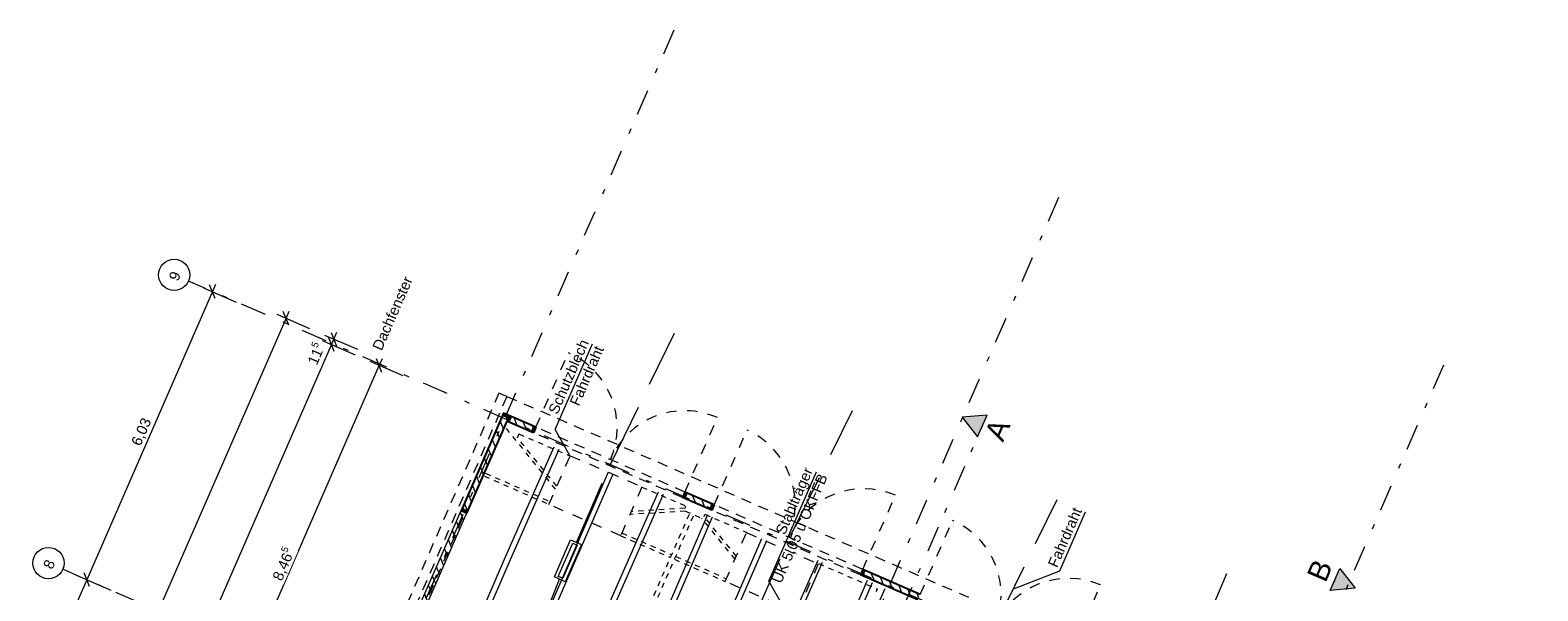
# Model space of a CAD drawing. Header units: metres. Extents: x -28 to 17.6, y -36.9 to 27.7.
# Tile 13 of 13: x -11.3 to 17.6, y 17 to 27.7. Entities that reach past the tile are written whole.
import ezdxf

# ---------------------------------------------------------------- set-up
doc = ezdxf.new("R2010")
doc.units = ezdxf.units.M
doc.header["$MEASUREMENT"] = 0
for name, pattern in [('3_Strichlinie', [0.35, 0.2, -0.15]), ('5_Strichlinie_ eng 2', [0.2, 0.1, -0.1]), ('6_Strichlinie_ eng', [0.4, 0.2, -0.2]), ('Achslinie 01', [1.166667, 0.5, -0.3, 0, -0.366667]), ('DGN Style 3', [1.731308, 1.236649, -0.494659]), ('Wipeout_Contour', [1, 0, -1])]:
    doc.linetypes.add(name, pattern=pattern)
for name, color, linetype in [('00_Achsraster', 7, 'Continuous'), ('GBE_Beschriftung', 7, 'Continuous'), ('GBE_Dach', 7, 'Continuous'), ('GBE_Fen_Tuer', 7, 'Continuous'), ('GBE_Metall', 7, 'Continuous'), ('GBE_Wand_Decke_tragend_Ansicht', 7, 'Continuous'), ('GBE_Wand_Decke_tragend_Schnitt', 7, 'Continuous'), ('GBE_Wand_Decke_tragend_Schraffur', 7, 'Continuous'), ('NEU_GBE_Bemassung_fsa', 7, 'Continuous'), ('NEU_GBE_Fahrdraht', 7, 'Continuous'), ('NEU_GBE_Holzbalken', 7, 'Continuous'), ('NEU_GBE_Regenrinne', 7, 'Continuous'), ('NEU_GBE_Stuetze', 7, 'Continuous'), ('NEU_GBE_Traeger', 7, 'Continuous'), ('NEU_GPL_Schnittlinie', 7, 'Continuous')]:
    doc.layers.add(name, color=color, linetype=linetype)
doc.styles.add('ERSTELLTER_STIL_1', font='txt')
doc.dimstyles.new('ERSTELLTER_STIL__1', dxfattribs={"dimtxt": 0.2, "dimasz": 0.190285, "dimexe": 0.18, "dimexo": 0.5, "dimgap": 0.09, "dimtad": 1, "dimzin": 0, "dimdsep": 46, "dimtxsty": 'ERSTELLTER_STIL_1', "dimblk": 'ARROWHEAD_6', "dimblk1": 'ARROWHEAD_6', "dimblk2": 'ARROWHEAD_6', "dimcen": 0.09, "dimclrd": 7, "dimclre": 7, "dimclrt": 7, "dimazin": 0, "dimtfac": 1, "dimtdec": 4, "dimtmove": 2, "dimatfit": 3, "dimfxl": 1, "dimtolj": 1, "dimtzin": 0, "dimarcsym": 0})
doc.dimstyles.new('ERSTELLTER_STIL__2', dxfattribs={"dimtxt": 0.2, "dimasz": 0.190285, "dimexe": 0.18, "dimexo": 0.5, "dimgap": 0.09, "dimtad": 1, "dimzin": 0, "dimdsep": 46, "dimtxsty": 'ERSTELLTER_STIL_1', "dimblk": 'ARROWHEAD_6', "dimblk1": 'ARROWHEAD_6', "dimblk2": 'ARROWHEAD_6', "dimcen": 0.09, "dimclrd": 7, "dimclre": 7, "dimclrt": 7, "dimazin": 0, "dimtfac": 1, "dimtdec": 4, "dimtmove": 0, "dimatfit": 3, "dimfxl": 1, "dimtolj": 1, "dimtzin": 0, "dimarcsym": 0})
doc.dimstyles.new('ERSTELLTER_STIL__3', dxfattribs={"dimtxt": 0.2, "dimasz": 0.19, "dimexe": 0.18, "dimexo": 0.5, "dimgap": 0.09, "dimtad": 1, "dimzin": 0, "dimdsep": 46, "dimtxsty": 'ERSTELLTER_STIL_1', "dimblk": 'ARROWHEAD_6', "dimblk1": 'ARROWHEAD_6', "dimblk2": 'ARROWHEAD_6', "dimcen": 0.09, "dimclrd": 8, "dimclre": 8, "dimclrt": 8, "dimazin": 0, "dimtfac": 1, "dimtdec": 4, "dimtmove": 0, "dimatfit": 3, "dimfxl": 1, "dimtolj": 1, "dimtzin": 0, "dimarcsym": 0})

# ---------------------------------------------------------------- blocks, each defined once
blk = doc.blocks.new('*D1')
at = {"layer": 'NEU_GBE_Bemassung_fsa', "color": 7, "linetype": 'Continuous', "lineweight": 13}
for p, q in [((-24.661, -22.334), (-5.494, 21.673)), ((-24.713, -22.202), (-24.609, -22.466)), ((-24.249, -22.639), (-24.879, -22.365)), ((-24.203, -22.534), (-24.833, -22.259)), ((-24.767, -22.577), (-24.707, -22.44)), ((-24.759, -22.308), (-24.655, -22.572)), ((-24.707, -22.44), (-24.661, -22.334))]:
    blk.add_line(p, q, dxfattribs=at)
blk = doc.blocks.new('ARROWHEAD_6')
at = {"color": 0, "linetype": 'Continuous', "lineweight": 0}
for p, q in [((0, 0), (-1, 0)), ((-0.5, -0.5), (0.5, 0.5))]:
    blk.add_line(p, q, dxfattribs=at)
blk = doc.blocks.new('*D3')
at = {"layer": 'NEU_GBE_Bemassung_fsa', "color": 7, "linetype": 'Continuous', "lineweight": 13}
for p, q in [((-5.443, 21.541), (-5.546, 21.805)), ((-24.661, -22.334), (-5.494, 21.673)), ((-24.713, -22.202), (-24.609, -22.466))]:
    blk.add_line(p, q, dxfattribs=at)
at = {"color": 254, "linetype": 'Wipeout_Contour', "lineweight": 0, "ltscale": 88.87631}
blk.add_wipeout([(-5.708, 21.2), (-5.527, 21.614), (-5.772, 21.721), (-5.952, 21.306)], dxfattribs=at).dxf.layer = 'NEU_GBE_Bemassung_fsa'
at = {"color": 254, "linetype": 'Wipeout_Contour', "lineweight": 0, "ltscale": 60.87517}
blk.add_wipeout([(-15.234, -0.673), (-14.933, 0.017), (-15.178, 0.124), (-15.479, -0.567)], dxfattribs=at).dxf.layer = 'NEU_GBE_Bemassung_fsa'
at = {"color": 254, "linetype": 'Wipeout_Contour', "lineweight": 0, "ltscale": 132.103362}
blk.add_wipeout([(-24.635, -22.225), (-24.447, -21.793), (-24.709, -21.679), (-24.897, -22.111)], dxfattribs=at).dxf.layer = 'NEU_GBE_Bemassung_fsa'
at = {"layer": 'NEU_GBE_Bemassung_fsa', "color": 7, "lineweight": 13, "char_height": 0.2, "attachment_point": 7, "rotation": 66.4651, "style": 'ERSTELLTER_STIL_1'}
for s, insert in [('\\A1;{\\pql;\\fArial|b0|i0|c0|p34;11\\fArial|b0|i0|c0|p34;\\A1{\\H.66x;\\S5^  ;}}', (-5.723, 21.243)), ('\\A1;{\\pql;\\fArial|b0|i0|c0|p34;48,00}', (-15.251, -0.629)), ('\\A1;{\\pql;\\fArial|b0|i0|c0|p34;11\\fArial|b0|i0|c0|p34;\\A1{\\H.66x;\\S5^  ;}}', (-24.656, -22.169))]:
    blk.add_mtext(s, dxfattribs=dict(at, insert=insert))
blk = doc.blocks.new('*D4')
at = {"layer": 'NEU_GBE_Bemassung_fsa', "color": 7, "linetype": 'Continuous', "lineweight": 13}
for p, q in [((-5.036, 21.473), (-5.667, 21.748)), ((-4.99, 21.579), (-5.621, 21.853)), ((-5.443, 21.541), (-5.546, 21.805)), ((-5.5, 21.91), (-5.397, 21.647)), ((-5.494, 21.673), (-5.448, 21.778)), ((-5.448, 21.778), (-5.388, 21.916)), ((-24.661, -22.334), (-5.494, 21.673))]:
    blk.add_line(p, q, dxfattribs=at)
blk = doc.blocks.new('*D17')
at = {"layer": 'NEU_GBE_Bemassung_fsa', "color": 7, "linetype": 'Continuous', "lineweight": 13}
for p, q in [((-4.526, 21.142), (-4.629, 21.405)), ((-4.578, 21.274), (-4.518, 21.411)), ((-7.958, 13.511), (-4.578, 21.274)), ((-4.119, 21.074), (-4.75, 21.349)), ((-7.5, 13.311), (-8.131, 13.586)), ((-8.01, 13.643), (-7.907, 13.379)), ((-8.667, 11.885), (-7.958, 13.511))]:
    blk.add_line(p, q, dxfattribs=at)
at = {"color": 254, "linetype": 'Wipeout_Contour', "lineweight": 0, "ltscale": 74.36024}
blk.add_wipeout([(-6.414, 17.073), (-6.134, 17.717), (-6.379, 17.823), (-6.659, 17.18)], dxfattribs=at).dxf.layer = 'NEU_GBE_Bemassung_fsa'
at = {"layer": 'NEU_GBE_Bemassung_fsa', "color": 7, "lineweight": 13, "insert": (-6.396, 17.102), "char_height": 0.2, "attachment_point": 7, "rotation": 66.4651, "style": 'ERSTELLTER_STIL_1'}
blk.add_mtext('\\A1;{\\pql;\\fArial|b0|i0|c0|p34;8,46\\fArial|b0|i0|c0|p34;\\A1{\\H.66x;\\S5^  ;}}', dxfattribs=at)
blk = doc.blocks.new('*D26')
at = {"layer": '00_Achsraster', "color": 8, "linetype": 'Continuous', "lineweight": 18}
for p, q in [((-7.777, 22.692), (-10.184, 17.165)), ((-7.949, 22.767), (-7.319, 22.492)), ((-7.726, 22.56), (-7.829, 22.823)), ((-7.717, 22.829), (-7.777, 22.692)), ((-10.184, 17.165), (-12.58, 11.665)), ((-10.356, 17.24), (-9.726, 16.965)), ((-10.133, 17.034), (-10.236, 17.297))]:
    blk.add_line(p, q, dxfattribs=at)
at = {"color": 254, "linetype": 'Wipeout_Contour', "lineweight": 0, "ltscale": 87.871431}
blk.add_wipeout([(-9.108, 19.659), (-8.87, 20.205), (-9.11, 20.31), (-9.348, 19.764)], dxfattribs=at).dxf.layer = '00_Achsraster'
at = {"layer": '00_Achsraster', "color": 8, "lineweight": 18, "insert": (-9.124, 19.7), "char_height": 0.2, "attachment_point": 7, "rotation": 66.4651, "style": 'ERSTELLTER_STIL_1'}
blk.add_mtext('\\A1;{\\pql;\\fArial|b0|i0|c0|p34;6,03}', dxfattribs=at)
blk = doc.blocks.new('*D27')
at = {"layer": '00_Achsraster', "color": 8, "linetype": 'Continuous', "lineweight": 18}
for p, q in [((-10.184, 17.165), (-12.58, 11.665)), ((-10.133, 17.034), (-10.236, 17.297)), ((-12.58, 11.665), (-14.986, 6.141)), ((-12.752, 11.739), (-12.122, 11.465)), ((-12.528, 11.533), (-12.632, 11.796))]:
    blk.add_line(p, q, dxfattribs=at)
at = {"color": 254, "linetype": 'Wipeout_Contour', "lineweight": 0, "ltscale": 73.991526}
blk.add_wipeout([(-11.509, 14.145), (-11.271, 14.692), (-11.512, 14.796), (-11.75, 14.25)], dxfattribs=at).dxf.layer = '00_Achsraster'
at = {"layer": '00_Achsraster', "color": 8, "lineweight": 18, "insert": (-11.525, 14.186), "char_height": 0.2, "attachment_point": 7, "rotation": 66.4651, "style": 'ERSTELLTER_STIL_1'}
blk.add_mtext('\\A1;{\\pql;\\fArial|b0|i0|c0|p34;6,00}', dxfattribs=at)
blk = doc.blocks.new('*D36')
at = {"layer": 'NEU_GBE_Bemassung_fsa', "color": 7, "linetype": 'Continuous', "lineweight": 13}
for p, q in [((-5.907, 21.978), (-6.537, 22.253)), ((-6.313, 22.046), (-6.417, 22.309)), ((-6.365, 22.178), (-6.305, 22.315)), ((-25.624, -22.04), (-6.365, 22.178)), ((-25.676, -21.909), (-25.572, -22.172)), ((-25.165, -22.24), (-25.796, -21.965)), ((-25.684, -22.178), (-25.624, -22.04))]:
    blk.add_line(p, q, dxfattribs=at)
at = {"color": 254, "linetype": 'Wipeout_Contour', "lineweight": 0, "ltscale": 64.532734}
blk.add_wipeout([(-16.151, -0.274), (-15.85, 0.417), (-16.095, 0.523), (-16.396, -0.168)], dxfattribs=at).dxf.layer = 'NEU_GBE_Bemassung_fsa'
at = {"layer": 'NEU_GBE_Bemassung_fsa', "color": 7, "lineweight": 13, "insert": (-16.168, -0.23), "char_height": 0.2, "attachment_point": 7, "rotation": 66.4651, "style": 'ERSTELLTER_STIL_1'}
blk.add_mtext('\\A1;{\\pql;\\fArial|b0|i0|c0|p34;48,23}', dxfattribs=at)

msp = doc.modelspace()

# ---------------------------------------------------------------- hatches: boundary and pattern name
at = {"layer": 'GBE_Wand_Decke_tragend_Schraffur', "linetype": 'Continuous', "lineweight": 13}
h = msp.add_hatch(dxfattribs=at)
h.set_pattern_fill('MW_Ziegel_0001', style=0, pattern_type=2)
h.set_pattern_definition([(111.465, (-2.88564, 18.48482), (0.1256365, 0.049401), [])])
h.paths.add_polyline_path([(-3.836, 16.591), (-3.73, 16.545), (-2.134, 20.21), (-1.621, 19.986), (-1.575, 20.091), (-2.194, 20.361)])
h = msp.add_hatch(dxfattribs=at)
h.set_pattern_fill('MW_Ziegel_0001', style=0, pattern_type=2)
h.set_pattern_definition([(111.465, (1.81388, 18.539), (0.125636, 0.0494), [])])
h.paths.add_polyline_path([(1.24, 18.74), (1.796, 18.498), (1.842, 18.603), (1.286, 18.845)])
h = msp.add_hatch(dxfattribs=at)
h.set_pattern_fill('MW_Ziegel_0001', style=0, pattern_type=2)
h.set_pattern_definition([(111.465, (5.76425, 16.81974), (0.125636, 0.049401), [])])
h.paths.add_polyline_path([(4.645, 17.258), (5.746, 16.778), (5.792, 16.884), (4.691, 17.364)])
at = {"layer": 'NEU_GBE_Stuetze', "linetype": 'Continuous', "lineweight": 13}
for points in [[(-2.112, 20.26), (-2.089, 20.315), (-2.194, 20.361), (-2.218, 20.306)], [(-2.078, 20.185), (-2.032, 20.29), (-2.089, 20.315), (-2.134, 20.21)], [(-1.63, 20.115), (-1.676, 20.01), (-1.621, 19.986), (-1.575, 20.091)], [(1.282, 18.847), (1.236, 18.742), (1.291, 18.718), (1.337, 18.823)], [(-2.88, 18.499), (-2.985, 18.544), (-3.009, 18.489), (-2.904, 18.444)], [(1.787, 18.627), (1.741, 18.522), (1.796, 18.498), (1.842, 18.603)], [(4.69, 17.363), (4.644, 17.257), (4.699, 17.233), (4.745, 17.339)]]:
    msp.add_hatch(color=7, dxfattribs=at).paths.add_polyline_path(points)
at = {"layer": 'NEU_GPL_Schnittlinie', "linetype": 'Continuous', "lineweight": 18, "true_color": 0x0073a8}
for points in [[(6.891, 19.904), (7.073, 20.322), (6.597, 20.281)], [(13.65, 16.96), (13.833, 17.378), (14.127, 17.001)]]:
    msp.add_hatch(color=144, dxfattribs=at).paths.add_polyline_path(points)

# ---------------------------------------------------------------- linework, layer by layer
at = {"layer": '00_Achsraster', "color": 8, "linetype": 'Achslinie 01', "lineweight": 18}
for p, q in [((1.069, 27.709), (-24.006, -29.863)), ((8.441, 24.499), (-16.634, -33.074)), ((17.629, 11.63), (-8.234, 22.895)), ((15.824, 21.283), (-9.251, -36.289)), ((15.221, 6.1), (-10.643, 17.365))]:
    msp.add_line(p, q, dxfattribs=at)
at = {"layer": '00_Achsraster', "color": 8, "linetype": 'Continuous', "lineweight": 18}
for centre in [(-8.509, 23.014), (-10.918, 17.485)]:
    msp.add_circle(centre, 0.3, dxfattribs=at)
at = {"layer": 'GBE_Beschriftung', "color": 7, "linetype": 'Continuous', "lineweight": 13}
for points in [[(-0.928, 19.549), (-1.208, 20.044), (-0.491, 21.691)], [(3.169, 16.646), (2.889, 17.14), (3.802, 19.236)], [(7.6, 16.994), (8.467, 17.335), (8.96, 18.466)]]:
    msp.add_lwpolyline(points, dxfattribs=at)
at = {"layer": 'GBE_Dach', "color": 253, "linetype": '3_Strichlinie', "lineweight": 18, "true_color": 0x9f9f9f}
for p, q in [((-2.133, 20.68), (-21.623, -24.146)), ((12.821, 14.167), (-2.133, 20.68))]:
    msp.add_line(p, q, dxfattribs=at)
at = {"layer": 'GBE_Fen_Tuer', "color": 7, "linetype": '6_Strichlinie_ eng', "lineweight": 18}
for p, q in [((-1.575, 20.091), (-0.953, 21.52)), ((1.282, 18.847), (1.904, 20.275)), ((1.842, 18.603), (2.473, 20.036)), ((4.69, 17.363), (5.316, 18.784)), ((5.792, 16.884), (6.411, 18.303)), ((8.63, 15.647), (9.249, 17.066))]:
    msp.add_line(p, q, dxfattribs=at)
at = {"layer": 'GBE_Fen_Tuer', "color": 7, "linetype": '3_Strichlinie', "lineweight": 13}
msp.add_line((-3.758, 16.557), (-2.931, 18.456), dxfattribs=at)
at = {"layer": 'GBE_Fen_Tuer', "color": 7, "linetype": '6_Strichlinie_ eng', "lineweight": 18}
for centre, radius, start, end in [((-1.586, 20.087), 1.567, 336.7766, 66.1536), ((1.277, 18.859), 1.549, 66.134, 156.7962), ((1.824, 18.605), 1.571, 336.8921, 65.5884), ((4.703, 17.352), 1.558, 66.8157, 156.0791), ((5.792, 16.884), 1.548, 336.4396, 66.4553), ((8.635, 15.633), 1.558, 66.8157, 156.0791)]:
    msp.add_arc(centre, radius, start, end, dxfattribs=at)
at = {"layer": 'GBE_Metall', "color": 8, "linetype": '6_Strichlinie_ eng', "lineweight": 18}
for points in [[(-1.326, 18.608), (-0.918, 19.545), (0.458, 18.946), (0.05, 18.009)], [(2.053, 17.132), (2.461, 18.069), (3.837, 17.47), (3.429, 16.532)]]:
    msp.add_lwpolyline(points, close=True, dxfattribs=at)
at = {"layer": 'GBE_Wand_Decke_tragend_Ansicht', "color": 253, "linetype": '3_Strichlinie', "lineweight": 18, "true_color": 0x9f9f9f}
for p, q in [((1.236, 18.742), (-1.612, 19.982)), ((1.282, 18.847), (-1.566, 20.088)), ((4.644, 17.257), (1.796, 18.498)), ((4.69, 17.363), (1.842, 18.603))]:
    msp.add_line(p, q, dxfattribs=at)
at = {"layer": 'GBE_Wand_Decke_tragend_Schnitt', "color": 7, "linetype": 'Continuous', "lineweight": 25}
for p, q in [((-1.575, 20.091), (-1.621, 19.986)), ((1.282, 18.847), (1.236, 18.742)), ((1.842, 18.603), (1.796, 18.498)), ((-2.904, 18.444), (-3.009, 18.489)), ((4.69, 17.363), (4.644, 17.257))]:
    msp.add_line(p, q, dxfattribs=at)
at = {"layer": 'GBE_Wand_Decke_tragend_Schnitt', "color": 7, "linetype": 'Continuous', "lineweight": 13}
for p, q in [((-3.836, 16.591), (-3.008, 18.492)), ((-3.73, 16.545), (-2.902, 18.446))]:
    msp.add_line(p, q, dxfattribs=at)
at = {"layer": 'GBE_Wand_Decke_tragend_Schnitt', "color": 7, "linetype": 'Continuous', "lineweight": 25}
for points in [[(-1.575, 20.091), (-2.194, 20.361), (-3.009, 18.489)], [(-1.621, 19.986), (-2.134, 20.21), (-2.904, 18.444)], [(1.842, 18.603), (1.282, 18.847)], [(1.796, 18.498), (1.236, 18.742)], [(5.792, 16.883), (4.69, 17.363)], [(5.746, 16.777), (4.644, 17.257)]]:
    msp.add_lwpolyline(points, dxfattribs=at)
at = {"layer": 'NEU_GBE_Fahrdraht', "color": 8, "linetype": 'DGN Style 3', "lineweight": 18}
for p, q in [((-0.152, 19.361), (1.08, 21.898)), ((-0.8, 17.881), (-0.155, 19.362))]:
    msp.add_line(p, q, dxfattribs=at)
at = {"layer": 'NEU_GBE_Fahrdraht', "color": 8, "linetype": 'DGN Style 3', "lineweight": 18, "flags": 128}
for points in [[(2.611, 16.434), (3.239, 17.877), (4.495, 20.41)], [(6.538, 14.72), (7.169, 16.169), (8.416, 18.703)], [(-18.521, -22.972), (-16.906, -19.163), (-14.506, -13.654), (-12.146, -8.163), (-9.759, -2.658), (-7.372, 2.861), (-4.977, 8.37), (-2.566, 13.858), (-1.271, 16.806), (-1.121, 17.175)], [(9.938, 13.183), (10.573, 14.689), (11.666, 17.287)]]:
    msp.add_lwpolyline(points, dxfattribs=at)
at = {"layer": 'NEU_GBE_Fahrdraht', "color": 8, "linetype": 'Continuous', "lineweight": 18, "flags": 128}
for points in [[(-1.22, 17.218), (-0.91, 17.929), (-0.703, 17.838), (-1.012, 17.127)], [(-1.147, 17.23), (-0.869, 17.868), (-0.784, 17.831), (-1.062, 17.193)]]:
    msp.add_lwpolyline(points, close=True, dxfattribs=at)
at = {"layer": 'NEU_GBE_Holzbalken', "color": 49, "linetype": 'Continuous', "lineweight": 18, "true_color": 0x3f3f3f}
for p, q in [((-0.192, 19.229), (-2.498, 13.909)), ((-0.103, 19.19), (-2.408, 13.87)), ((2.751, 17.947), (0.442, 12.633)), ((2.842, 17.908), (0.533, 12.593)), ((4.774, 17.149), (2.434, 11.762)), ((4.869, 17.107), (2.53, 11.72))]:
    msp.add_line(p, q, dxfattribs=at)
at = {"layer": 'NEU_GBE_Holzbalken', "color": 49, "linetype": 'Continuous', "lineweight": 18, "true_color": 0x3f3f3f, "flags": 128}
for points in [[(-1.234, 19.705), (-2.163, 17.597), (-3.56, 14.364)], [(-1.135, 19.662), (-2.067, 17.547), (-3.461, 14.321)], [(0.767, 18.844), (-0.401, 16.19), (-1.558, 13.505)], [(0.863, 18.802), (-0.304, 16.148), (-1.461, 13.464)], [(1.714, 18.407), (0.724, 16.107), (-0.597, 13.087)], [(1.806, 18.367), (0.816, 16.067), (-0.505, 13.047)], [(1.489, 12.173), (2.789, 15.177), (3.186, 16.069), (3.834, 17.542)], [(1.576, 12.135), (2.876, 15.139), (3.272, 16.031), (3.92, 17.504)]]:
    msp.add_lwpolyline(points, dxfattribs=at)
at = {"layer": 'NEU_GBE_Holzbalken', "color": 251, "linetype": 'Continuous', "lineweight": 18, "true_color": 0x5f5f5f, "flags": 128}
msp.add_lwpolyline([(2.755, 11.622), (3.486, 13.272), (4.459, 15.511), (5.12, 16.998)], dxfattribs=at)
at = {"layer": 'NEU_GBE_Regenrinne', "color": 253, "linetype": '3_Strichlinie', "lineweight": 18, "true_color": 0x9f9f9f}
for p, q in [((-2.286, 20.746), (-21.792, -24.072)), ((-2.133, 20.68), (-2.286, 20.746))]:
    msp.add_line(p, q, dxfattribs=at)
at = {"layer": 'NEU_GBE_Traeger', "color": 9, "linetype": '5_Strichlinie_ eng 2', "lineweight": 18}
for p, q in [((-1.198, 18.903), (-2.16, 20.091)), ((-1.901, 19.962), (-1.931, 19.892)), ((-1.901, 19.962), (-0.921, 19.538)), ((-1.174, 18.957), (-1.931, 19.892)), ((-2.563, 19.153), (-1.325, 18.611)), ((-2.54, 19.207), (-1.302, 18.665)), ((0.456, 18.943), (1.301, 18.578)), ((1.283, 18.537), (0.252, 18.474)), ((1.283, 18.537), (1.301, 18.578)), ((1.289, 18.48), (0.227, 18.417)), ((1.289, 18.48), (1.605, 18.343)), ((2.242, 17.559), (1.605, 18.343)), ((1.647, 18.378), (1.665, 18.42)), ((2.266, 17.616), (1.647, 18.378)), ((1.665, 18.42), (2.466, 18.074)), ((0.05, 18.009), (1.004, 17.591)), ((0.073, 18.063), (1.027, 17.645)), ((1.104, 17.611), (2.079, 17.185)), ((3.846, 17.475), (4.969, 16.987)), ((4.948, 16.938), (4.969, 16.987))]:
    msp.add_line(p, q, dxfattribs=at)
at = {"layer": 'NEU_GBE_Traeger', "color": 9, "linetype": '5_Strichlinie_ eng 2', "lineweight": 18, "flags": 128}
for points in [[(-0.91, 13.198), (1.375, 18.443)], [(-0.833, 13.164), (1.452, 18.409)], [(1.081, 17.557), (2.053, 17.132), (2.055, 17.131)]]:
    msp.add_lwpolyline(points, dxfattribs=at)
at = {"layer": 'NEU_GPL_Schnittlinie', "color": 144, "linetype": 'Continuous', "lineweight": 18, "true_color": 0x0073a8, "flags": 128}
for points in [[(6.891, 19.904), (7.073, 20.322), (6.597, 20.281)], [(13.65, 16.96), (13.833, 17.378), (14.127, 17.001)]]:
    msp.add_lwpolyline(points, close=True, dxfattribs=at)

# ---------------------------------------------------------------- texts
at = {"layer": 'GBE_Beschriftung', "color": 7, "linetype": 'Continuous', "lineweight": 13, "insert": (3.556, 19.343), "char_height": 0.2, "attachment_point": 3, "rotation": 66.4651, "line_spacing_factor": 0.921618, "style": 'ERSTELLTER_STIL_1'}
msp.add_mtext('\\A1;{\\pqr;\\fArial|b0|i0|c0|p34;Stahlträger\\P\\pqr;\\fArial|b0|i0|c0|p34;UK 5,05 ü OKFFB}', dxfattribs=at)
at = {"layer": 'GBE_Beschriftung', "color": 7, "linetype": 'Continuous', "lineweight": 100, "insert": (8.714, 18.573), "char_height": 0.2, "attachment_point": 3, "rotation": 66.4651, "style": 'ERSTELLTER_STIL_1'}
msp.add_mtext('\\A1;{\\pqr;\\fArial|b0|i0|c0|p34;Fahrdraht}', dxfattribs=at)
at = {"layer": 'NEU_GPL_Schnittlinie', "color": 144, "linetype": 'Continuous', "lineweight": 18, "true_color": 0x0073a8, "char_height": 0.4, "rotation": 66.4651, "style": 'ERSTELLTER_STIL_1'}
for s, insert, attachment_point in [('\\A1;{\\pql;\\fArial|b0|i0|c0|p34;A}', (7.011, 19.95), 1), ('\\A1;{\\pqr;\\fArial|b0|i0|c0|p34;B}', (13.34, 17.593), 3)]:
    msp.add_mtext(s, dxfattribs=dict(at, insert=insert, attachment_point=attachment_point))

# ---------------------------------------------------------------- dimensions: what is measured, and where the dimension line sits
at = {"layer": 'NEU_GBE_Bemassung_fsa', "color": 7, "linetype": 'Continuous', "lineweight": 13}
dim = msp.add_linear_dim(base=(-24.661, -22.334), p1=(-21.453, -23.857), p2=(-21.301, -23.798), angle=66.4651, dimstyle='ERSTELLTER_STIL__1', dxfattribs=at)
dim.commit()
dim.dimension.update_dxf_attribs({"geometry": '*D1', "text_midpoint": (-24.588, -21.757), "dimtype": 160, "text_rotation": 66.4651})

# ---------------------------------------------------------------- next in the draw order: dimensions: what is measured, and where the dimension line sits
dim = msp.add_linear_dim(base=(-5.494, 21.673), p1=(-21.301, -23.798), p2=(-2.134, 20.21), angle=66.4651, dimstyle='ERSTELLTER_STIL__2', dxfattribs=at)
dim.commit()
dim.dimension.update_dxf_attribs({"geometry": '*D3', "text_midpoint": (-15.202, -0.266), "dimtype": 160, "text_rotation": 66.4651})

# ---------------------------------------------------------------- next in the draw order: dimensions: what is measured, and where the dimension line sits
dim = msp.add_linear_dim(base=(-5.44844, 21.77835), p1=(-2.13445, 20.20955), p2=(-2.19397, 20.36091), angle=66.46509, dimstyle='ERSTELLTER_STIL__2', dxfattribs=at)
dim.commit()
dim.dimension.update_dxf_attribs({"geometry": '*D4', "text_midpoint": (-5.65493, 21.65486), "dimtype": 160, "text_rotation": 66.46509})

# ---------------------------------------------------------------- next in the draw order: dimensions: what is measured, and where the dimension line sits
dim = msp.add_linear_dim(base=(-4.578, 21.274), p1=(-3.5, 11.569), p2=(-2.134, 20.21), angle=66.4651, dimstyle='ERSTELLTER_STIL__2', dxfattribs=at)
dim.commit()
dim.dimension.update_dxf_attribs({"geometry": '*D17', "text_midpoint": (-6.314, 17.637), "dimtype": 160, "text_rotation": 66.4651})

# ---------------------------------------------------------------- next in the draw order: dimensions: what is measured, and where the dimension line sits
at = {"layer": '00_Achsraster', "color": 8, "linetype": 'Continuous', "lineweight": 18}
dim = msp.add_linear_dim(base=(-10.184, 17.165), p1=(-5.76, 21.813), p2=(-0.811, 13.083), angle=246.4651, dimstyle='ERSTELLTER_STIL__3', dxfattribs=at)
dim.commit()
dim.dimension.update_dxf_attribs({"geometry": '*D26', "text_midpoint": (-9.106, 19.992), "dimtype": 160, "text_rotation": 66.4651})

# ---------------------------------------------------------------- next in the draw order: texts
at = {"layer": '00_Achsraster', "color": 8, "linetype": 'Continuous', "lineweight": 18, "insert": (-8.434, 22.879), "char_height": 0.2, "attachment_point": 7, "rotation": 66.4651, "style": 'ERSTELLTER_STIL_1'}
msp.add_mtext('\\A1;{\\pql;\\fArial|b0|i0|c0|p34;9}', dxfattribs=at)
at = {"layer": 'GBE_Beschriftung', "color": 7, "linetype": 'Continuous', "lineweight": 13, "insert": (-0.737, 21.798), "char_height": 0.2, "width": 2.00136, "attachment_point": 3, "rotation": 66.4651, "line_spacing_factor": 0.933142, "style": 'ERSTELLTER_STIL_1'}
msp.add_mtext('\\A1;{\\pqr;\\fArial|b0|i0|c0|p34;Schutzblech Fahrdraht}', dxfattribs=at)

# ---------------------------------------------------------------- next in the draw order: dimensions: what is measured, and where the dimension line sits
at = {"layer": '00_Achsraster', "color": 8, "linetype": 'Continuous', "lineweight": 18}
dim = msp.add_linear_dim(base=(-12.58, 11.665), p1=(-0.811, 13.083), p2=(-3.195, 7.577), angle=246.4651, dimstyle='ERSTELLTER_STIL__3', dxfattribs=at)
dim.commit()
dim.dimension.update_dxf_attribs({"geometry": '*D27', "text_midpoint": (-11.507, 14.478), "dimtype": 160, "text_rotation": 66.4651})

# ---------------------------------------------------------------- next in the draw order: dimensions: what is measured, and where the dimension line sits
at = {"layer": 'NEU_GBE_Bemassung_fsa', "color": 7, "linetype": 'Continuous', "lineweight": 13}
dim = msp.add_linear_dim(base=(-6.365, 22.178), p1=(-21.453, -23.857), p2=(-2.194, 20.361), angle=66.4651, dimstyle='ERSTELLTER_STIL__2', dxfattribs=at)
dim.commit()
dim.dimension.update_dxf_attribs({"geometry": '*D36', "text_midpoint": (-16.119, 0.134), "dimtype": 160, "text_rotation": 66.4651})

# ---------------------------------------------------------------- next in the draw order: linework, layer by layer
at = {"layer": 'NEU_GPL_Schnittlinie', "color": 144, "linetype": 'Achslinie 01', "lineweight": 18, "true_color": 0x0073a8}
for p, q in [((-14.291, -28.73), (6.982, 20.113)), ((-7.521, -31.679), (13.742, 17.169))]:
    msp.add_line(p, q, dxfattribs=at)

# ---------------------------------------------------------------- next in the draw order: texts
at = {"layer": '00_Achsraster', "color": 8, "linetype": 'Continuous', "lineweight": 18, "insert": (-10.843, 17.349), "char_height": 0.2, "attachment_point": 7, "rotation": 66.4651, "style": 'ERSTELLTER_STIL_1'}
msp.add_mtext('\\A1;{\\pql;\\fArial|b0|i0|c0|p34;8}', dxfattribs=at)
at = {"layer": 'GBE_Beschriftung', "color": 7, "linetype": 'Continuous', "lineweight": 13, "insert": (-4.717, 21.625), "char_height": 0.2, "attachment_point": 1, "rotation": 66.4651, "style": 'ERSTELLTER_STIL_1'}
msp.add_mtext('\\A1;{\\pql;\\fArial|b0|i0|c0|p34;Dachfenster}', dxfattribs=at)

doc.saveas('drawing.dxf')
